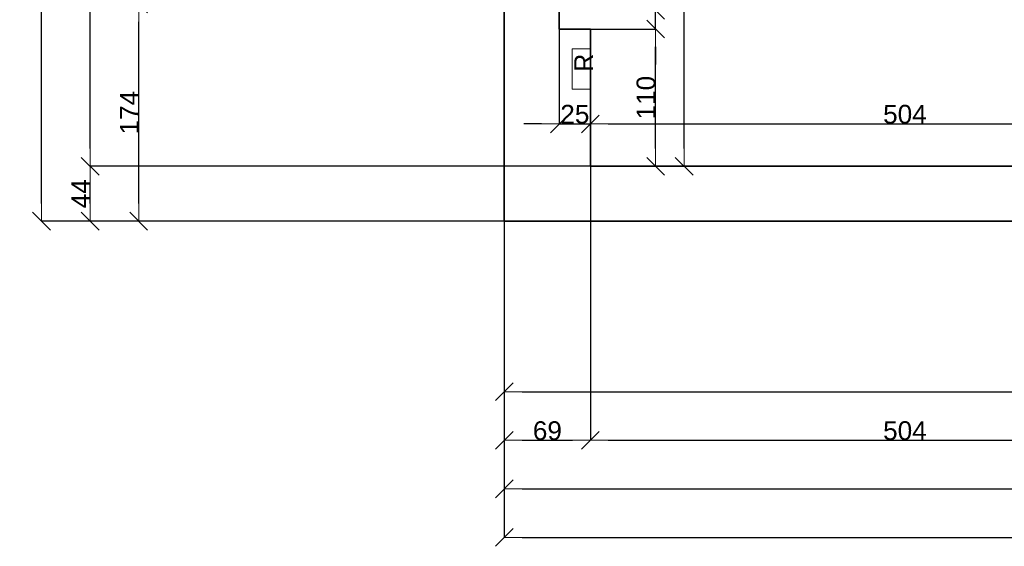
# Model space of a CAD drawing. Header units: metres. Extents: x 7506757 to 756746378, y 5735207 to 582114514.
# Tile 169 of 256: x 7522740 to 7530630, y 5886010 to 5890231. Entities that reach past the tile are written whole.
import ezdxf

# ---------------------------------------------------------------- set-up
doc = ezdxf.new("R2010")
doc.units = ezdxf.units.M
doc.header["$MEASUREMENT"] = 0
doc.header["$PDMODE"] = 2
doc.layers.get('0').update_dxf_attribs({"color": 250, "linetype": 'CONTINUOUS', "lineweight": 100, "plot": 0})
doc.layers.get('Defpoints').update_dxf_attribs({"linetype": 'CONTINUOUS'})
for name, color, linetype, lineweight in [('ELEKTRYKA141', 7, 'CONTINUOUS', 0), ('M_OCIANA6', 5, 'CONTINUOUS', 35), ('opis1', 7, 'CONTINUOUS', 13)]:
    doc.layers.add(name, color=color, linetype=linetype, lineweight=lineweight)
doc.layers.add('PWYMIAR', color=7, linetype='CONTINUOUS')
doc.styles.add('GENERATED_STYLE_1', font='arial.ttf')
doc.styles.add('GENERATED_STYLE_2', font='txt')
doc.dimstyles.new('GENERATED_STYLE__1', dxfattribs={"dimtxt": 150, "dimasz": 142.5, "dimexe": 0.18, "dimexo": 0, "dimgap": 0.09, "dimtad": 1, "dimdec": 0, "dimlfac": 0.1, "dimzin": 0, "dimdsep": 46, "dimtxsty": 'GENERATED_STYLE_1', "dimblk": 'ARROWHEAD_6', "dimblk1": 'ARROWHEAD_6', "dimblk2": 'ARROWHEAD_6', "dimcen": 0.09, "dimclrd": 251, "dimclre": 251, "dimclrt": 7, "dimazin": 0, "dimtfac": 1, "dimtdec": 4, "dimtmove": 0, "dimatfit": 3, "dimfxl": 0, "dimtolj": 1, "dimtzin": 0, "dimarcsym": 0})
doc.dimstyles.new('GENERATED_STYLE__2', dxfattribs={"dimtxt": 150, "dimasz": 142.5, "dimexe": 0.18, "dimexo": 0, "dimgap": 0.09, "dimtad": 1, "dimtih": 1, "dimtoh": 1, "dimdec": 0, "dimlfac": 0.1, "dimzin": 0, "dimdsep": 46, "dimtxsty": 'GENERATED_STYLE_1', "dimblk": 'ARROWHEAD_6', "dimblk1": 'ARROWHEAD_6', "dimblk2": 'ARROWHEAD_6', "dimcen": 0.09, "dimclrd": 251, "dimclre": 251, "dimclrt": 7, "dimazin": 0, "dimtfac": 1, "dimtdec": 4, "dimtmove": 0, "dimatfit": 3, "dimfxl": 0, "dimtolj": 1, "dimtzin": 0, "dimarcsym": 0})
doc.dimstyles.new('GENERATED_STYLE__3', dxfattribs={"dimtxt": 150, "dimasz": 142.5, "dimexe": 0.18, "dimexo": 0, "dimgap": 0.09, "dimtad": 1, "dimdec": 0, "dimlfac": 0.1, "dimzin": 0, "dimdsep": 46, "dimtxsty": 'GENERATED_STYLE_1', "dimblk": 'ARROWHEAD_6', "dimblk1": 'ARROWHEAD_6', "dimblk2": 'ARROWHEAD_6', "dimcen": 0.09, "dimclrd": 251, "dimclre": 251, "dimclrt": 7, "dimazin": 0, "dimtfac": 1, "dimtdec": 4, "dimtmove": 2, "dimatfit": 3, "dimfxl": 0, "dimtolj": 1, "dimtzin": 0, "dimarcsym": 0})
doc.dimstyles.new('GENERATED_STYLE__4', dxfattribs={"dimtxt": 150, "dimasz": 142.5, "dimexe": 0.18, "dimexo": 0, "dimgap": 0.09, "dimtad": 1, "dimtih": 1, "dimtoh": 1, "dimdec": 0, "dimlfac": 0.1, "dimzin": 0, "dimdsep": 46, "dimtxsty": 'GENERATED_STYLE_1', "dimblk": 'ARROWHEAD_6', "dimblk1": 'ARROWHEAD_6', "dimblk2": 'ARROWHEAD_6', "dimcen": 0.09, "dimclrd": 251, "dimclre": 251, "dimclrt": 7, "dimazin": 0, "dimtfac": 1, "dimtdec": 4, "dimtmove": 2, "dimatfit": 3, "dimfxl": 0, "dimtolj": 1, "dimtzin": 0, "dimarcsym": 0})

# ---------------------------------------------------------------- blocks, each defined once
blk = doc.blocks.new('ARROWHEAD_6')
at = {"color": 0, "linetype": 'Continuous', "lineweight": 0}
for p, q in [((0, 0), (-1, 0)), ((-0.5, -0.5), (0.5, 0.5))]:
    blk.add_line(p, q, dxfattribs=at)
blk = doc.blocks.new('*D5007')
at = {"layer": 'Defpoints', "color": 0, "linetype": 'Continuous', "transparency": 16777216}
for p in [(7527313.4, 5890155.6), (7527835.6, 5890155.6), (7527313.4, 5889055.6)]:
    blk.add_point(p, dxfattribs=at)
at = {"layer": 'PWYMIAR', "color": 251, "linetype": 'Continuous', "lineweight": -2, "transparency": 16777216}
for p, q in [((7527313.4, 5890155.6), (7527835.8, 5890155.6)), ((7527835.6, 5889198.1), (7527835.6, 5890013.1)), ((7527313.4, 5889055.6), (7527835.8, 5889055.6))]:
    blk.add_line(p, q, dxfattribs=at)
at = {"layer": 'PWYMIAR', "color": 251, "linetype": 'Continuous', "lineweight": -2, "transparency": 16777216, "xscale": 142.5, "yscale": 142.5, "zscale": 142.5}
for p, rotation in [((7527835.6, 5890155.6), 90), ((7527835.6, 5889055.6), 270)]:
    blk.add_blockref('ARROWHEAD_6', p, dxfattribs=dict(at, rotation=rotation))
at = {"layer": 'PWYMIAR', "color": 7, "linetype": 'Continuous', "lineweight": 13, "transparency": 16777216, "insert": (7527759, 5889605.6), "char_height": 150, "attachment_point": 5, "rotation": 90, "style": 'GENERATED_STYLE_1'}
blk.add_mtext('\\A1;110', dxfattribs=at)
blk = doc.blocks.new('*D5008')
at = {"layer": 'Defpoints', "color": 0, "linetype": 'Continuous', "transparency": 16777216}
for p in [(7527063.4, 5890305.6), (7527835.6, 5890305.6), (7527313.4, 5890155.6)]:
    blk.add_point(p, dxfattribs=at)
at = {"layer": 'PWYMIAR', "color": 251, "linetype": 'Continuous', "lineweight": -2, "transparency": 16777216}
for p, q in [((7527835.6, 5890448.1), (7527835.6, 5890792.7)), ((7527063.4, 5890305.6), (7527835.8, 5890305.6)), ((7527835.6, 5890155.6), (7527835.6, 5890305.6)), ((7527313.4, 5890155.6), (7527835.8, 5890155.6)), ((7527835.6, 5890013.1), (7527835.6, 5889870.6))]:
    blk.add_line(p, q, dxfattribs=at)
at = {"layer": 'PWYMIAR', "color": 251, "linetype": 'Continuous', "lineweight": -2, "transparency": 16777216, "xscale": 142.5, "yscale": 142.5, "zscale": 142.5}
for p, rotation in [((7527835.6, 5890305.6), 270), ((7527835.6, 5890155.6), 90)]:
    blk.add_blockref('ARROWHEAD_6', p, dxfattribs=dict(at, rotation=rotation))
at = {"layer": 'PWYMIAR', "color": 7, "linetype": 'Continuous', "lineweight": 13, "transparency": 16777216, "insert": (7527759, 5890691.6), "char_height": 150, "attachment_point": 5, "rotation": 90, "style": 'GENERATED_STYLE_1'}
blk.add_mtext('\\A1;15', dxfattribs=at)
blk = doc.blocks.new('*D5024')
at = {"layer": 'Defpoints', "color": 0, "linetype": 'Continuous', "transparency": 16777216}
for p in [(7527063.4, 5892055.6), (7528064.1, 5892055.6), (7527313.4, 5889055.6)]:
    blk.add_point(p, dxfattribs=at)
at = {"layer": 'PWYMIAR', "color": 251, "linetype": 'Continuous', "lineweight": -2, "transparency": 16777216}
for p, q in [((7527063.4, 5892055.6), (7528064.3, 5892055.6)), ((7528064.1, 5889198.1), (7528064.1, 5891913.1)), ((7527313.4, 5889055.6), (7528064.3, 5889055.6))]:
    blk.add_line(p, q, dxfattribs=at)
at = {"layer": 'PWYMIAR', "color": 251, "linetype": 'Continuous', "lineweight": -2, "transparency": 16777216, "xscale": 142.5, "yscale": 142.5, "zscale": 142.5}
for p, rotation in [((7528064.1, 5892055.6), 90), ((7528064.1, 5889055.6), 270)]:
    blk.add_blockref('ARROWHEAD_6', p, dxfattribs=dict(at, rotation=rotation))
at = {"layer": 'PWYMIAR', "color": 7, "linetype": 'Continuous', "lineweight": 13, "transparency": 16777216, "insert": (7527987.4, 5890555.6), "char_height": 150, "attachment_point": 5, "rotation": 90, "style": 'GENERATED_STYLE_1'}
blk.add_mtext('\\A1;300', dxfattribs=at)
blk = doc.blocks.new('*D5051')
at = {"layer": 'Defpoints', "color": 0, "linetype": 'Continuous', "transparency": 16777216}
for p in [(7527063.4, 5890155.6), (7527313.4, 5890155.6), (7527313.4, 5889395.3)]:
    blk.add_point(p, dxfattribs=at)
at = {"layer": 'PWYMIAR', "color": 251, "linetype": 'Continuous', "lineweight": -2, "transparency": 16777216}
for p, q in [((7527063.4, 5890155.6), (7527063.4, 5889395.2)), ((7527313.4, 5890155.6), (7527313.4, 5889395.2)), ((7526920.9, 5889395.3), (7526778.4, 5889395.3)), ((7527063.4, 5889395.3), (7527313.4, 5889395.3)), ((7527455.9, 5889395.3), (7527598.4, 5889395.3))]:
    blk.add_line(p, q, dxfattribs=at)
at = {"layer": 'PWYMIAR', "color": 251, "linetype": 'Continuous', "lineweight": -2, "transparency": 16777216, "xscale": 142.5, "yscale": 142.5, "zscale": 142.5}
blk.add_blockref('ARROWHEAD_6', (7527063.4, 5889395.3), dxfattribs=at)
at = {"layer": 'PWYMIAR', "color": 251, "linetype": 'Continuous', "lineweight": -2, "transparency": 16777216, "xscale": 142.5, "yscale": 142.5, "zscale": 142.5, "rotation": 180}
blk.add_blockref('ARROWHEAD_6', (7527313.4, 5889395.3), dxfattribs=at)
at = {"layer": 'PWYMIAR', "color": 7, "linetype": 'Continuous', "lineweight": 13, "transparency": 16777216, "insert": (7527188.4, 5889472), "char_height": 150, "attachment_point": 5, "style": 'GENERATED_STYLE_1'}
blk.add_mtext('\\A1;25', dxfattribs=at)
blk = doc.blocks.new('*D5052')
at = {"layer": 'Defpoints', "color": 0, "linetype": 'Continuous', "transparency": 16777216}
for p in [(7527313.4, 5890155.6), (7532353.4, 5889395.3), (7532353.4, 5889055.6)]:
    blk.add_point(p, dxfattribs=at)
at = {"layer": 'PWYMIAR', "color": 251, "linetype": 'Continuous', "lineweight": -2, "transparency": 16777216}
for p, q in [((7527313.4, 5890155.6), (7527313.4, 5889395.2)), ((7527455.9, 5889395.3), (7532210.9, 5889395.3)), ((7532353.4, 5889055.6), (7532353.4, 5889395.5))]:
    blk.add_line(p, q, dxfattribs=at)
at = {"layer": 'PWYMIAR', "color": 251, "linetype": 'Continuous', "lineweight": -2, "transparency": 16777216, "xscale": 142.5, "yscale": 142.5, "zscale": 142.5, "rotation": 180}
blk.add_blockref('ARROWHEAD_6', (7527313.4, 5889395.3), dxfattribs=at)
at = {"layer": 'PWYMIAR', "color": 251, "linetype": 'Continuous', "lineweight": -2, "transparency": 16777216, "xscale": 142.5, "yscale": 142.5, "zscale": 142.5}
blk.add_blockref('ARROWHEAD_6', (7532353.4, 5889395.3), dxfattribs=at)
at = {"layer": 'PWYMIAR', "color": 7, "linetype": 'Continuous', "lineweight": 13, "transparency": 16777216, "insert": (7529833.4, 5889472), "char_height": 150, "attachment_point": 5, "style": 'GENERATED_STYLE_1'}
blk.add_mtext('\\A1;504', dxfattribs=at)
blk = doc.blocks.new('*D5269')
at = {"layer": 'Defpoints', "color": 0, "linetype": 'Continuous', "transparency": 16777216}
for p in [(7526623.4, 5888615.6), (7535353.4, 5888615.6), (7535353.4, 5887248.3)]:
    blk.add_point(p, dxfattribs=at)
at = {"layer": 'PWYMIAR', "color": 251, "linetype": 'Continuous', "lineweight": -2, "transparency": 16777216}
for p, q in [((7526623.4, 5888615.6), (7526623.4, 5887248.1)), ((7535353.4, 5888615.6), (7535353.4, 5887248.1)), ((7526765.9, 5887248.3), (7535210.9, 5887248.3))]:
    blk.add_line(p, q, dxfattribs=at)
at = {"layer": 'PWYMIAR', "color": 251, "linetype": 'Continuous', "lineweight": -2, "transparency": 16777216, "xscale": 142.5, "yscale": 142.5, "zscale": 142.5, "rotation": 180}
blk.add_blockref('ARROWHEAD_6', (7526623.4, 5887248.3), dxfattribs=at)
at = {"layer": 'PWYMIAR', "color": 251, "linetype": 'Continuous', "lineweight": -2, "transparency": 16777216, "xscale": 142.5, "yscale": 142.5, "zscale": 142.5}
blk.add_blockref('ARROWHEAD_6', (7535353.4, 5887248.3), dxfattribs=at)
at = {"layer": 'PWYMIAR', "color": 7, "linetype": 'Continuous', "lineweight": 13, "transparency": 16777216, "insert": (7530988.4, 5887325), "char_height": 150, "attachment_point": 5, "style": 'GENERATED_STYLE_1'}
blk.add_mtext('\\A1;873', dxfattribs=at)
blk = doc.blocks.new('*D5282')
at = {"layer": 'Defpoints', "color": 0, "linetype": 'Continuous', "transparency": 16777216}
for p in [(7527313.4, 5889055.6), (7531907.1, 5889055.6), (7526623.4, 5888615.6)]:
    blk.add_point(p, dxfattribs=at)
at = {"layer": 'PWYMIAR', "color": 251, "linetype": 'Continuous', "lineweight": -2, "transparency": 16777216}
for p, q in [((7527313.4, 5889055.6), (7531907.3, 5889055.6)), ((7531907.1, 5888758.1), (7531907.1, 5888913.1)), ((7526623.4, 5888615.6), (7531907.3, 5888615.6))]:
    blk.add_line(p, q, dxfattribs=at)
at = {"layer": 'PWYMIAR', "color": 251, "linetype": 'Continuous', "lineweight": -2, "transparency": 16777216, "xscale": 142.5, "yscale": 142.5, "zscale": 142.5}
for p, rotation in [((7531907.1, 5889055.6), 90), ((7531907.1, 5888615.6), 270)]:
    blk.add_blockref('ARROWHEAD_6', p, dxfattribs=dict(at, rotation=rotation))
at = {"layer": 'PWYMIAR', "color": 7, "linetype": 'Continuous', "lineweight": 13, "transparency": 16777216, "insert": (7531832, 5888835.6), "char_height": 150, "attachment_point": 5, "rotation": 90, "style": 'GENERATED_STYLE_1'}
blk.add_mtext('\\A1;44', dxfattribs=at)
blk = doc.blocks.new('*D5283')
at = {"layer": 'Defpoints', "color": 0, "linetype": 'Continuous', "transparency": 16777216}
for p in [(7531907.1, 5889105.6), (7552133.4, 5889105.6), (7527313.4, 5889055.6)]:
    blk.add_point(p, dxfattribs=at)
at = {"layer": 'PWYMIAR', "color": 251, "linetype": 'Continuous', "lineweight": -2, "transparency": 16777216}
for p, q in [((7531907.1, 5889248.1), (7531907.1, 5889490.2)), ((7552133.4, 5889105.6), (7531906.9, 5889105.6)), ((7531907.1, 5889055.6), (7531907.1, 5889105.6)), ((7527313.4, 5889055.6), (7531907.3, 5889055.6)), ((7531907.1, 5888913.1), (7531907.1, 5888770.6))]:
    blk.add_line(p, q, dxfattribs=at)
at = {"layer": 'PWYMIAR', "color": 251, "linetype": 'Continuous', "lineweight": -2, "transparency": 16777216, "xscale": 142.5, "yscale": 142.5, "zscale": 142.5}
for p, rotation in [((7531907.1, 5889105.6), 270), ((7531907.1, 5889055.6), 90)]:
    blk.add_blockref('ARROWHEAD_6', p, dxfattribs=dict(at, rotation=rotation))
at = {"layer": 'PWYMIAR', "color": 7, "linetype": 'Continuous', "lineweight": 13, "transparency": 16777216, "insert": (7531830.8, 5889440.4), "char_height": 150, "attachment_point": 5, "rotation": 90, "style": 'GENERATED_STYLE_1'}
blk.add_mtext('\\A1;5', dxfattribs=at)
blk = doc.blocks.new('*D5287')
at = {"layer": 'Defpoints', "color": 0, "linetype": 'Continuous', "transparency": 16777216}
for p in [(7527313.4, 5889055.6), (7526623.4, 5888615.6), (7527313.4, 5886859.1)]:
    blk.add_point(p, dxfattribs=at)
at = {"layer": 'PWYMIAR', "color": 251, "linetype": 'Continuous', "lineweight": -2, "transparency": 16777216}
for p, q in [((7527313.4, 5889055.6), (7527313.4, 5886858.9)), ((7526623.4, 5888615.6), (7526623.4, 5886858.9)), ((7526765.9, 5886859.1), (7527170.9, 5886859.1))]:
    blk.add_line(p, q, dxfattribs=at)
at = {"layer": 'PWYMIAR', "color": 251, "linetype": 'Continuous', "lineweight": -2, "transparency": 16777216, "xscale": 142.5, "yscale": 142.5, "zscale": 142.5, "rotation": 180}
blk.add_blockref('ARROWHEAD_6', (7526623.4, 5886859.1), dxfattribs=at)
at = {"layer": 'PWYMIAR', "color": 251, "linetype": 'Continuous', "lineweight": -2, "transparency": 16777216, "xscale": 142.5, "yscale": 142.5, "zscale": 142.5}
blk.add_blockref('ARROWHEAD_6', (7527313.4, 5886859.1), dxfattribs=at)
at = {"layer": 'PWYMIAR', "color": 7, "linetype": 'Continuous', "lineweight": 13, "transparency": 16777216, "insert": (7526968.4, 5886935.8), "char_height": 150, "attachment_point": 5, "style": 'GENERATED_STYLE_1'}
blk.add_mtext('\\A1;69', dxfattribs=at)
blk = doc.blocks.new('*D5288')
at = {"layer": 'Defpoints', "color": 0, "linetype": 'Continuous', "transparency": 16777216}
for p in [(7527313.4, 5889055.6), (7532353.4, 5889055.6), (7532353.4, 5886859.1)]:
    blk.add_point(p, dxfattribs=at)
at = {"layer": 'PWYMIAR', "color": 251, "linetype": 'Continuous', "lineweight": -2, "transparency": 16777216}
for p, q in [((7527313.4, 5889055.6), (7527313.4, 5886858.9)), ((7532353.4, 5889055.6), (7532353.4, 5886858.9)), ((7527455.9, 5886859.1), (7532210.9, 5886859.1))]:
    blk.add_line(p, q, dxfattribs=at)
at = {"layer": 'PWYMIAR', "color": 251, "linetype": 'Continuous', "lineweight": -2, "transparency": 16777216, "xscale": 142.5, "yscale": 142.5, "zscale": 142.5, "rotation": 180}
blk.add_blockref('ARROWHEAD_6', (7527313.4, 5886859.1), dxfattribs=at)
at = {"layer": 'PWYMIAR', "color": 251, "linetype": 'Continuous', "lineweight": -2, "transparency": 16777216, "xscale": 142.5, "yscale": 142.5, "zscale": 142.5}
blk.add_blockref('ARROWHEAD_6', (7532353.4, 5886859.1), dxfattribs=at)
at = {"layer": 'PWYMIAR', "color": 7, "linetype": 'Continuous', "lineweight": 13, "transparency": 16777216, "insert": (7529833.4, 5886935.8), "char_height": 150, "attachment_point": 5, "style": 'GENERATED_STYLE_1'}
blk.add_mtext('\\A1;504', dxfattribs=at)
blk = doc.blocks.new('*D5302')
at = {"layer": 'Defpoints', "color": 0, "linetype": 'Continuous', "transparency": 16777216}
for p in [(7526623.4, 5888615.6), (7535353.4, 5888615.6), (7535353.4, 5886470)]:
    blk.add_point(p, dxfattribs=at)
at = {"layer": 'PWYMIAR', "color": 251, "linetype": 'Continuous', "lineweight": -2, "transparency": 16777216}
for p, q in [((7526623.4, 5888615.6), (7526623.4, 5886469.8)), ((7535353.4, 5888615.6), (7535353.4, 5886469.8)), ((7526765.9, 5886470), (7535210.9, 5886470))]:
    blk.add_line(p, q, dxfattribs=at)
at = {"layer": 'PWYMIAR', "color": 251, "linetype": 'Continuous', "lineweight": -2, "transparency": 16777216, "xscale": 142.5, "yscale": 142.5, "zscale": 142.5, "rotation": 180}
blk.add_blockref('ARROWHEAD_6', (7526623.4, 5886470), dxfattribs=at)
at = {"layer": 'PWYMIAR', "color": 251, "linetype": 'Continuous', "lineweight": -2, "transparency": 16777216, "xscale": 142.5, "yscale": 142.5, "zscale": 142.5}
blk.add_blockref('ARROWHEAD_6', (7535353.4, 5886470), dxfattribs=at)
at = {"layer": 'PWYMIAR', "color": 7, "linetype": 'Continuous', "lineweight": 13, "transparency": 16777216, "insert": (7530988.4, 5886546.7), "char_height": 150, "attachment_point": 5, "style": 'GENERATED_STYLE_1'}
blk.add_mtext('\\A1;873', dxfattribs=at)
blk = doc.blocks.new('*D5305')
at = {"layer": 'Defpoints', "color": 0, "linetype": 'Continuous', "transparency": 16777216}
for p in [(7526623.4, 5888615.6), (7558283.4, 5888615.6), (7558283.4, 5886080.8)]:
    blk.add_point(p, dxfattribs=at)
at = {"layer": 'PWYMIAR', "color": 251, "linetype": 'Continuous', "lineweight": -2, "transparency": 16777216}
for p, q in [((7526623.4, 5888615.6), (7526623.4, 5886080.6)), ((7558283.4, 5888615.6), (7558283.4, 5886080.6)), ((7526765.9, 5886080.8), (7558140.9, 5886080.8))]:
    blk.add_line(p, q, dxfattribs=at)
at = {"layer": 'PWYMIAR', "color": 251, "linetype": 'Continuous', "lineweight": -2, "transparency": 16777216, "xscale": 142.5, "yscale": 142.5, "zscale": 142.5, "rotation": 180}
blk.add_blockref('ARROWHEAD_6', (7526623.4, 5886080.8), dxfattribs=at)
at = {"layer": 'PWYMIAR', "color": 251, "linetype": 'Continuous', "lineweight": -2, "transparency": 16777216, "xscale": 142.5, "yscale": 142.5, "zscale": 142.5}
blk.add_blockref('ARROWHEAD_6', (7558283.4, 5886080.8), dxfattribs=at)
at = {"layer": 'PWYMIAR', "color": 7, "linetype": 'Continuous', "lineweight": 13, "transparency": 16777216, "insert": (7542453.4, 5886157.5), "char_height": 150, "attachment_point": 5, "style": 'GENERATED_STYLE_1'}
blk.add_mtext('\\A1;3166', dxfattribs=at)
blk = doc.blocks.new('*D5346')
at = {"layer": 'Defpoints', "color": 0, "linetype": 'Continuous', "transparency": 16777216}
for p in [(7523693.6, 5890355.6), (7526623.4, 5890355.6), (7526623.4, 5888615.6)]:
    blk.add_point(p, dxfattribs=at)
at = {"layer": 'PWYMIAR', "color": 251, "linetype": 'Continuous', "lineweight": -2, "transparency": 16777216}
for p, q in [((7526623.4, 5890355.6), (7523693.4, 5890355.6)), ((7523693.6, 5888758.1), (7523693.6, 5890213.1)), ((7526623.4, 5888615.6), (7523693.4, 5888615.6))]:
    blk.add_line(p, q, dxfattribs=at)
at = {"layer": 'PWYMIAR', "color": 251, "linetype": 'Continuous', "lineweight": -2, "transparency": 16777216, "xscale": 142.5, "yscale": 142.5, "zscale": 142.5}
for p, rotation in [((7523693.6, 5890355.6), 90), ((7523693.6, 5888615.6), 270)]:
    blk.add_blockref('ARROWHEAD_6', p, dxfattribs=dict(at, rotation=rotation))
at = {"layer": 'PWYMIAR', "color": 7, "linetype": 'Continuous', "lineweight": 13, "transparency": 16777216, "insert": (7523618.2, 5889485.6), "char_height": 150, "attachment_point": 5, "rotation": 90, "style": 'GENERATED_STYLE_1'}
blk.add_mtext('\\A1;174', dxfattribs=at)
blk = doc.blocks.new('*D5358')
at = {"layer": 'Defpoints', "color": 0, "linetype": 'Continuous', "transparency": 16777216}
for p in [(7523304.4, 5889055.6), (7527313.4, 5889055.6), (7526623.4, 5888615.6)]:
    blk.add_point(p, dxfattribs=at)
at = {"layer": 'PWYMIAR', "color": 251, "linetype": 'Continuous', "lineweight": -2, "transparency": 16777216}
for p, q in [((7527313.4, 5889055.6), (7523304.3, 5889055.6)), ((7523304.4, 5888758.1), (7523304.4, 5888913.1)), ((7526623.4, 5888615.6), (7523304.3, 5888615.6))]:
    blk.add_line(p, q, dxfattribs=at)
at = {"layer": 'PWYMIAR', "color": 251, "linetype": 'Continuous', "lineweight": -2, "transparency": 16777216, "xscale": 142.5, "yscale": 142.5, "zscale": 142.5}
for p, rotation in [((7523304.4, 5889055.6), 90), ((7523304.4, 5888615.6), 270)]:
    blk.add_blockref('ARROWHEAD_6', p, dxfattribs=dict(at, rotation=rotation))
at = {"layer": 'PWYMIAR', "color": 7, "linetype": 'Continuous', "lineweight": 13, "transparency": 16777216, "insert": (7523229.4, 5888835.6), "char_height": 150, "attachment_point": 5, "rotation": 90, "style": 'GENERATED_STYLE_1'}
blk.add_mtext('\\A1;44', dxfattribs=at)
blk = doc.blocks.new('*D5359')
at = {"layer": 'Defpoints', "color": 0, "linetype": 'Continuous', "transparency": 16777216}
for p in [(7523304.4, 5892055.6), (7527063.4, 5892055.6), (7527313.4, 5889055.6)]:
    blk.add_point(p, dxfattribs=at)
at = {"layer": 'PWYMIAR', "color": 251, "linetype": 'Continuous', "lineweight": -2, "transparency": 16777216}
for p, q in [((7527063.4, 5892055.6), (7523304.3, 5892055.6)), ((7523304.4, 5889198.1), (7523304.4, 5891913.1)), ((7527313.4, 5889055.6), (7523304.3, 5889055.6))]:
    blk.add_line(p, q, dxfattribs=at)
at = {"layer": 'PWYMIAR', "color": 251, "linetype": 'Continuous', "lineweight": -2, "transparency": 16777216, "xscale": 142.5, "yscale": 142.5, "zscale": 142.5}
for p, rotation in [((7523304.4, 5892055.6), 90), ((7523304.4, 5889055.6), 270)]:
    blk.add_blockref('ARROWHEAD_6', p, dxfattribs=dict(at, rotation=rotation))
at = {"layer": 'PWYMIAR', "color": 7, "linetype": 'Continuous', "lineweight": 13, "transparency": 16777216, "insert": (7523227.7, 5890555.6), "char_height": 150, "attachment_point": 5, "rotation": 90, "style": 'GENERATED_STYLE_1'}
blk.add_mtext('\\A1;300', dxfattribs=at)
blk = doc.blocks.new('*D5370')
at = {"layer": 'Defpoints', "color": 0, "linetype": 'Continuous', "transparency": 16777216}
for p in [(7522915.3, 5905915.6), (7526623.4, 5905915.6), (7526623.4, 5888615.6)]:
    blk.add_point(p, dxfattribs=at)
at = {"layer": 'PWYMIAR', "color": 251, "linetype": 'Continuous', "lineweight": -2, "transparency": 16777216}
for p, q in [((7526623.4, 5905915.6), (7522915.1, 5905915.6)), ((7522915.3, 5888758.1), (7522915.3, 5905773.1)), ((7526623.4, 5888615.6), (7522915.1, 5888615.6))]:
    blk.add_line(p, q, dxfattribs=at)
at = {"layer": 'PWYMIAR', "color": 251, "linetype": 'Continuous', "lineweight": -2, "transparency": 16777216, "xscale": 142.5, "yscale": 142.5, "zscale": 142.5}
for p, rotation in [((7522915.3, 5905915.6), 90), ((7522915.3, 5888615.6), 270)]:
    blk.add_blockref('ARROWHEAD_6', p, dxfattribs=dict(at, rotation=rotation))
at = {"layer": 'PWYMIAR', "color": 7, "linetype": 'Continuous', "lineweight": 13, "transparency": 16777216, "insert": (7522838.6, 5897265.6), "char_height": 150, "attachment_point": 5, "rotation": 90, "style": 'GENERATED_STYLE_1'}
blk.add_mtext('\\A1;1730', dxfattribs=at)

msp = doc.modelspace()

# ---------------------------------------------------------------- linework, layer by layer
at = {"layer": 'ELEKTRYKA141', "linetype": 'Continuous', "flags": 128}
msp.add_lwpolyline([(7527313.4, 5889996.3), (7527167.2, 5889996.3), (7527167.2, 5889674.8), (7527313.4, 5889674.8)], close=True, dxfattribs=at)
at = {"layer": 'M_OCIANA6', "linetype": 'Continuous'}
for p, q in [((7526623.4, 5888615.6), (7526623.4, 5890355.6)), ((7527063.4, 5890155.6), (7527063.4, 5890305.6)), ((7527063.4, 5890305.6), (7527063.4, 5890155.6)), ((7527063.4, 5890155.6), (7527313.4, 5890155.6)), ((7527313.4, 5890155.6), (7527313.4, 5889055.6)), ((7532353.4, 5889055.6), (7527313.4, 5889055.6)), ((7535353.4, 5888615.6), (7526623.4, 5888615.6))]:
    msp.add_line(p, q, dxfattribs=at)

# ---------------------------------------------------------------- texts
at = {"layer": 'opis1', "linetype": 'Continuous', "insert": (7527184.4, 5889957.7), "char_height": 150, "attachment_point": 3, "rotation": 90, "style": 'GENERATED_STYLE_2'}
msp.add_mtext('{R}', dxfattribs=at)

# ---------------------------------------------------------------- dimensions: what is measured, and where the dimension line sits
at = {"layer": 'PWYMIAR', "color": 251, "linetype": 'Continuous', "lineweight": 13}
for base, p1, p2, dimstyle, picture, middle in [((7522915.3, 5905915.6), (7526623.4, 5888615.6), (7526623.4, 5905915.6), 'GENERATED_STYLE__1', '*D5370', (7522838.6, 5897265.6)), ((7523304.4, 5892055.6), (7527313.4, 5889055.6), (7527063.4, 5892055.6), 'GENERATED_STYLE__1', '*D5359', (7523227.7, 5890555.6)), ((7528064.1, 5892055.6), (7527313.4, 5889055.6), (7527063.4, 5892055.6), 'GENERATED_STYLE__1', '*D5024', (7527987.4, 5890555.6)), ((7527835.6, 5890305.6), (7527313.4, 5890155.6), (7527063.4, 5890305.6), 'GENERATED_STYLE__1', '*D5008', (7527759, 5890691.6)), ((7523693.6, 5890355.6), (7526623.4, 5888615.6), (7526623.4, 5890355.6), 'GENERATED_STYLE__1', '*D5346', (7523618.2, 5889485.6)), ((7527835.6, 5890155.6), (7527313.4, 5889055.6), (7527313.4, 5890155.6), 'GENERATED_STYLE__3', '*D5007', (7527759, 5889605.6)), ((7531907.1, 5889105.6), (7527313.4, 5889055.6), (7552133.4, 5889105.6), 'GENERATED_STYLE__1', '*D5283', (7531830.8, 5889440.4)), ((7523304.4, 5889055.6), (7526623.4, 5888615.6), (7527313.4, 5889055.6), 'GENERATED_STYLE__1', '*D5358', (7523229.4, 5888835.6)), ((7531907.1, 5889055.6), (7526623.4, 5888615.6), (7527313.4, 5889055.6), 'GENERATED_STYLE__1', '*D5282', (7531832, 5888835.6))]:
    dim = msp.add_linear_dim(base=base, p1=p1, p2=p2, angle=90, dimstyle=dimstyle, dxfattribs=at)
    dim.commit()
    dim.dimension.update_dxf_attribs({"geometry": picture, "text_midpoint": middle})
for base, p1, p2, dimstyle, picture, middle in [((7527313.4, 5889395.3), (7527063.4, 5890155.6), (7527313.4, 5890155.6), 'GENERATED_STYLE__4', '*D5051', (7527188.4, 5889472)), ((7532353.4, 5889395.3), (7527313.4, 5890155.6), (7532353.4, 5889055.6), 'GENERATED_STYLE__2', '*D5052', (7529833.4, 5889472)), ((7527313.4, 5886859.1), (7526623.4, 5888615.6), (7527313.4, 5889055.6), 'GENERATED_STYLE__2', '*D5287', (7526968.4, 5886935.8)), ((7532353.4, 5886859.1), (7527313.4, 5889055.6), (7532353.4, 5889055.6), 'GENERATED_STYLE__2', '*D5288', (7529833.4, 5886935.8)), ((7535353.4, 5887248.3), (7526623.4, 5888615.6), (7535353.4, 5888615.6), 'GENERATED_STYLE__2', '*D5269', (7530988.4, 5887325)), ((7535353.4, 5886470), (7526623.4, 5888615.6), (7535353.4, 5888615.6), 'GENERATED_STYLE__2', '*D5302', (7530988.4, 5886546.7)), ((7558283.4, 5886080.8), (7526623.4, 5888615.6), (7558283.4, 5888615.6), 'GENERATED_STYLE__2', '*D5305', (7542453.4, 5886157.5))]:
    dim = msp.add_linear_dim(base=base, p1=p1, p2=p2, dimstyle=dimstyle, dxfattribs=at)
    dim.commit()
    dim.dimension.update_dxf_attribs({"geometry": picture, "text_midpoint": middle})

doc.saveas('drawing.dxf')
